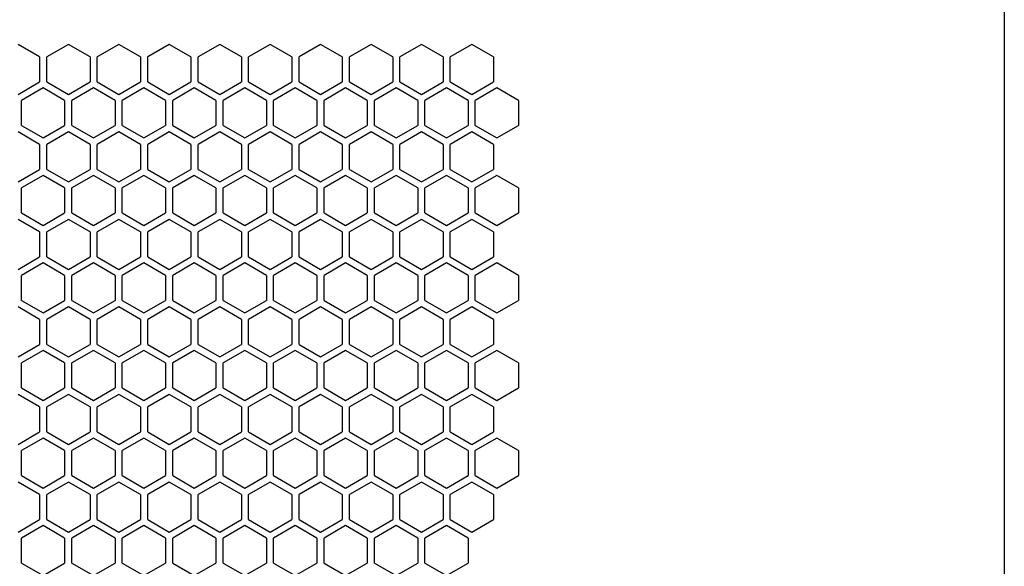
# Model space of a CAD drawing. Header units: millimetres. Extents: x 227 to 1212, y 165 to 1835.
# Tile 11 of 13: x 991 to 1212, y 794 to 917. Entities that reach past the tile are written whole.
import ezdxf

# ---------------------------------------------------------------- set-up
doc = ezdxf.new("R2010")
doc.units = ezdxf.units.MM
doc.header["$LTSCALE"] = 130.397512
doc.layers.add('00_COMPONENTS_6', color=7, linetype='CONTINUOUS')

msp = doc.modelspace()

# ---------------------------------------------------------------- linework, layer by layer
at = {"layer": '00_COMPONENTS_6', "color": 7, "linetype": 'Continuous'}
for p, q in [((1211.72, 1819.84), (1211.72, 562.84)), ((995.62, 908.32), (990.77, 911.12)), ((1002.07, 911.12), (997.22, 908.32)), ((1006.92, 908.32), (1002.07, 911.12)), ((1013.37, 911.12), (1008.52, 908.32)), ((1018.22, 908.32), (1013.37, 911.12)), ((1024.67, 911.12), (1019.82, 908.32)), ((1029.52, 908.32), (1024.67, 911.12)), ((1035.97, 911.12), (1031.12, 908.32)), ((1040.82, 908.32), (1035.97, 911.12)), ((1047.27, 911.12), (1042.42, 908.32)), ((1052.12, 908.32), (1047.27, 911.12)), ((1058.57, 911.12), (1053.72, 908.32)), ((1063.42, 908.32), (1058.57, 911.12)), ((1069.87, 911.12), (1065.02, 908.32)), ((1074.72, 908.32), (1069.87, 911.12)), ((1081.17, 911.12), (1076.32, 908.32)), ((1086.02, 908.32), (1081.17, 911.12)), ((1092.47, 911.12), (1087.62, 908.32)), ((1097.32, 908.32), (1092.47, 911.12)), ((995.62, 908.32), (995.62, 902.72)), ((997.22, 902.72), (997.22, 908.32)), ((1006.92, 908.32), (1006.92, 902.72)), ((1008.52, 902.72), (1008.52, 908.32)), ((1018.22, 908.32), (1018.22, 902.72)), ((1019.82, 902.72), (1019.82, 908.32)), ((1029.52, 908.32), (1029.52, 902.72)), ((1031.12, 902.72), (1031.12, 908.32)), ((1040.82, 908.32), (1040.82, 902.72)), ((1042.42, 902.72), (1042.42, 908.32)), ((1052.12, 908.32), (1052.12, 902.72)), ((1053.72, 902.72), (1053.72, 908.32)), ((1063.42, 908.32), (1063.42, 902.72)), ((1065.02, 902.72), (1065.02, 908.32)), ((1074.72, 908.32), (1074.72, 902.72)), ((1076.32, 902.72), (1076.32, 908.32)), ((1086.02, 908.32), (1086.02, 902.72)), ((1087.62, 902.72), (1087.62, 908.32)), ((1097.32, 908.32), (1097.32, 902.72)), ((990.77, 899.92), (995.62, 902.72)), ((997.22, 902.72), (1002.07, 899.92)), ((1002.07, 899.92), (1006.92, 902.72)), ((1008.52, 902.72), (1013.37, 899.92)), ((1013.37, 899.92), (1018.22, 902.72)), ((1019.82, 902.72), (1024.67, 899.92)), ((1024.67, 899.92), (1029.52, 902.72)), ((1031.12, 902.72), (1035.97, 899.92)), ((1035.97, 899.92), (1040.82, 902.72)), ((1042.42, 902.72), (1047.27, 899.92)), ((1047.27, 899.92), (1052.12, 902.72)), ((1053.72, 902.72), (1058.57, 899.92)), ((1058.57, 899.92), (1063.42, 902.72)), ((1065.02, 902.72), (1069.87, 899.92)), ((1069.87, 899.92), (1074.72, 902.72)), ((1076.32, 902.72), (1081.17, 899.92)), ((1081.17, 899.92), (1086.02, 902.72)), ((1087.62, 902.72), (1092.47, 899.92)), ((1092.47, 899.92), (1097.32, 902.72)), ((996.37, 901.37), (991.52, 898.57)), ((1001.22, 898.57), (996.37, 901.37)), ((1007.67, 901.37), (1002.82, 898.57)), ((1012.52, 898.57), (1007.67, 901.37)), ((1018.97, 901.37), (1014.12, 898.57)), ((1023.82, 898.57), (1018.97, 901.37)), ((1030.27, 901.37), (1025.42, 898.57)), ((1035.12, 898.57), (1030.27, 901.37)), ((1041.57, 901.37), (1036.72, 898.57)), ((1046.42, 898.57), (1041.57, 901.37)), ((1052.87, 901.37), (1048.02, 898.57)), ((1057.72, 898.57), (1052.87, 901.37)), ((1064.17, 901.37), (1059.32, 898.57)), ((1069.02, 898.57), (1064.17, 901.37)), ((1075.47, 901.37), (1070.62, 898.57)), ((1080.32, 898.57), (1075.47, 901.37)), ((1086.77, 901.37), (1081.92, 898.57)), ((1091.62, 898.57), (1086.77, 901.37)), ((1098.07, 901.37), (1093.22, 898.57)), ((1102.92, 898.57), (1098.07, 901.37)), ((991.52, 892.97), (991.52, 898.57)), ((1001.22, 898.57), (1001.22, 892.97)), ((1002.82, 892.97), (1002.82, 898.57)), ((1012.52, 898.57), (1012.52, 892.97)), ((1014.12, 892.97), (1014.12, 898.57)), ((1023.82, 898.57), (1023.82, 892.97)), ((1025.42, 892.97), (1025.42, 898.57)), ((1035.12, 898.57), (1035.12, 892.97)), ((1036.72, 892.97), (1036.72, 898.57)), ((1046.42, 898.57), (1046.42, 892.97)), ((1048.02, 892.97), (1048.02, 898.57)), ((1057.72, 898.57), (1057.72, 892.97)), ((1059.32, 892.97), (1059.32, 898.57)), ((1069.02, 898.57), (1069.02, 892.97)), ((1070.62, 892.97), (1070.62, 898.57)), ((1080.32, 898.57), (1080.32, 892.97)), ((1081.92, 892.97), (1081.92, 898.57)), ((1091.62, 898.57), (1091.62, 892.97)), ((1093.22, 892.97), (1093.22, 898.57)), ((1102.92, 898.57), (1102.92, 892.97)), ((995.62, 888.72), (990.77, 891.52)), ((991.52, 892.97), (996.37, 890.17)), ((996.37, 890.17), (1001.22, 892.97)), ((1002.07, 891.52), (997.22, 888.72)), ((1006.92, 888.72), (1002.07, 891.52)), ((1002.82, 892.97), (1007.67, 890.17)), ((1007.67, 890.17), (1012.52, 892.97)), ((1013.37, 891.52), (1008.52, 888.72)), ((1018.22, 888.72), (1013.37, 891.52)), ((1014.12, 892.97), (1018.97, 890.17)), ((1018.97, 890.17), (1023.82, 892.97)), ((1024.67, 891.52), (1019.82, 888.72)), ((1029.52, 888.72), (1024.67, 891.52)), ((1025.42, 892.97), (1030.27, 890.17)), ((1030.27, 890.17), (1035.12, 892.97)), ((1035.97, 891.52), (1031.12, 888.72)), ((1040.82, 888.72), (1035.97, 891.52)), ((1036.72, 892.97), (1041.57, 890.17)), ((1041.57, 890.17), (1046.42, 892.97)), ((1047.27, 891.52), (1042.42, 888.72)), ((1052.12, 888.72), (1047.27, 891.52)), ((1048.02, 892.97), (1052.87, 890.17)), ((1052.87, 890.17), (1057.72, 892.97)), ((1058.57, 891.52), (1053.72, 888.72)), ((1063.42, 888.72), (1058.57, 891.52)), ((1059.32, 892.97), (1064.17, 890.17)), ((1064.17, 890.17), (1069.02, 892.97)), ((1069.87, 891.52), (1065.02, 888.72)), ((1074.72, 888.72), (1069.87, 891.52)), ((1070.62, 892.97), (1075.47, 890.17)), ((1075.47, 890.17), (1080.32, 892.97)), ((1081.17, 891.52), (1076.32, 888.72)), ((1086.02, 888.72), (1081.17, 891.52)), ((1081.92, 892.97), (1086.77, 890.17)), ((1086.77, 890.17), (1091.62, 892.97)), ((1092.47, 891.52), (1087.62, 888.72)), ((1097.32, 888.72), (1092.47, 891.52)), ((1093.22, 892.97), (1098.07, 890.17)), ((1098.07, 890.17), (1102.92, 892.97)), ((995.62, 888.72), (995.62, 883.12)), ((997.22, 883.12), (997.22, 888.72)), ((1006.92, 888.72), (1006.92, 883.12)), ((1008.52, 883.12), (1008.52, 888.72)), ((1018.22, 888.72), (1018.22, 883.12)), ((1019.82, 883.12), (1019.82, 888.72)), ((1029.52, 888.72), (1029.52, 883.12)), ((1031.12, 883.12), (1031.12, 888.72)), ((1040.82, 888.72), (1040.82, 883.12)), ((1042.42, 883.12), (1042.42, 888.72)), ((1052.12, 888.72), (1052.12, 883.12)), ((1053.72, 883.12), (1053.72, 888.72)), ((1063.42, 888.72), (1063.42, 883.12)), ((1065.02, 883.12), (1065.02, 888.72)), ((1074.72, 888.72), (1074.72, 883.12)), ((1076.32, 883.12), (1076.32, 888.72)), ((1086.02, 888.72), (1086.02, 883.12)), ((1087.62, 883.12), (1087.62, 888.72)), ((1097.32, 888.72), (1097.32, 883.12)), ((990.77, 880.32), (995.62, 883.12)), ((997.22, 883.12), (1002.07, 880.32)), ((1002.07, 880.32), (1006.92, 883.12)), ((1008.52, 883.12), (1013.37, 880.32)), ((1013.37, 880.32), (1018.22, 883.12)), ((1019.82, 883.12), (1024.67, 880.32)), ((1024.67, 880.32), (1029.52, 883.12)), ((1031.12, 883.12), (1035.97, 880.32)), ((1035.97, 880.32), (1040.82, 883.12)), ((1042.42, 883.12), (1047.27, 880.32)), ((1047.27, 880.32), (1052.12, 883.12)), ((1053.72, 883.12), (1058.57, 880.32)), ((1058.57, 880.32), (1063.42, 883.12)), ((1065.02, 883.12), (1069.87, 880.32)), ((1069.87, 880.32), (1074.72, 883.12)), ((1076.32, 883.12), (1081.17, 880.32)), ((1081.17, 880.32), (1086.02, 883.12)), ((1087.62, 883.12), (1092.47, 880.32)), ((1092.47, 880.32), (1097.32, 883.12)), ((996.37, 881.77), (991.52, 878.97)), ((1001.22, 878.97), (996.37, 881.77)), ((1007.67, 881.77), (1002.82, 878.97)), ((1012.52, 878.97), (1007.67, 881.77)), ((1018.97, 881.77), (1014.12, 878.97)), ((1023.82, 878.97), (1018.97, 881.77)), ((1030.27, 881.77), (1025.42, 878.97)), ((1035.12, 878.97), (1030.27, 881.77)), ((1041.57, 881.77), (1036.72, 878.97)), ((1046.42, 878.97), (1041.57, 881.77)), ((1052.87, 881.77), (1048.02, 878.97)), ((1057.72, 878.97), (1052.87, 881.77)), ((1064.17, 881.77), (1059.32, 878.97)), ((1069.02, 878.97), (1064.17, 881.77)), ((1075.47, 881.77), (1070.62, 878.97)), ((1080.32, 878.97), (1075.47, 881.77)), ((1086.77, 881.77), (1081.92, 878.97)), ((1091.62, 878.97), (1086.77, 881.77)), ((1098.07, 881.77), (1093.22, 878.97)), ((1102.92, 878.97), (1098.07, 881.77)), ((991.52, 873.37), (991.52, 878.97)), ((1001.22, 878.97), (1001.22, 873.37)), ((1002.82, 873.37), (1002.82, 878.97)), ((1012.52, 878.97), (1012.52, 873.37)), ((1014.12, 873.37), (1014.12, 878.97)), ((1023.82, 878.97), (1023.82, 873.37)), ((1025.42, 873.37), (1025.42, 878.97)), ((1035.12, 878.97), (1035.12, 873.37)), ((1036.72, 873.37), (1036.72, 878.97)), ((1046.42, 878.97), (1046.42, 873.37)), ((1048.02, 873.37), (1048.02, 878.97)), ((1057.72, 878.97), (1057.72, 873.37)), ((1059.32, 873.37), (1059.32, 878.97)), ((1069.02, 878.97), (1069.02, 873.37)), ((1070.62, 873.37), (1070.62, 878.97)), ((1080.32, 878.97), (1080.32, 873.37)), ((1081.92, 873.37), (1081.92, 878.97)), ((1091.62, 878.97), (1091.62, 873.37)), ((1093.22, 873.37), (1093.22, 878.97)), ((1102.92, 878.97), (1102.92, 873.37)), ((995.62, 869.12), (990.77, 871.92)), ((991.52, 873.37), (996.37, 870.57)), ((996.37, 870.57), (1001.22, 873.37)), ((1002.07, 871.92), (997.22, 869.12)), ((1006.92, 869.12), (1002.07, 871.92)), ((1002.82, 873.37), (1007.67, 870.57)), ((1007.67, 870.57), (1012.52, 873.37)), ((1013.37, 871.92), (1008.52, 869.12)), ((1018.22, 869.12), (1013.37, 871.92)), ((1014.12, 873.37), (1018.97, 870.57)), ((1018.97, 870.57), (1023.82, 873.37)), ((1024.67, 871.92), (1019.82, 869.12)), ((1029.52, 869.12), (1024.67, 871.92)), ((1025.42, 873.37), (1030.27, 870.57)), ((1030.27, 870.57), (1035.12, 873.37)), ((1035.97, 871.92), (1031.12, 869.12)), ((1040.82, 869.12), (1035.97, 871.92)), ((1036.72, 873.37), (1041.57, 870.57)), ((1041.57, 870.57), (1046.42, 873.37)), ((1047.27, 871.92), (1042.42, 869.12)), ((1052.12, 869.12), (1047.27, 871.92)), ((1048.02, 873.37), (1052.87, 870.57)), ((1052.87, 870.57), (1057.72, 873.37)), ((1058.57, 871.92), (1053.72, 869.12)), ((1063.42, 869.12), (1058.57, 871.92)), ((1059.32, 873.37), (1064.17, 870.57)), ((1064.17, 870.57), (1069.02, 873.37)), ((1069.87, 871.92), (1065.02, 869.12)), ((1074.72, 869.12), (1069.87, 871.92)), ((1070.62, 873.37), (1075.47, 870.57)), ((1075.47, 870.57), (1080.32, 873.37)), ((1081.17, 871.92), (1076.32, 869.12)), ((1086.02, 869.12), (1081.17, 871.92)), ((1081.92, 873.37), (1086.77, 870.57)), ((1086.77, 870.57), (1091.62, 873.37)), ((1092.47, 871.92), (1087.62, 869.12)), ((1097.32, 869.12), (1092.47, 871.92)), ((1093.22, 873.37), (1098.07, 870.57)), ((1098.07, 870.57), (1102.92, 873.37)), ((995.62, 869.12), (995.62, 863.52)), ((997.22, 863.52), (997.22, 869.12)), ((1006.92, 869.12), (1006.92, 863.52)), ((1008.52, 863.52), (1008.52, 869.12)), ((1018.22, 869.12), (1018.22, 863.52)), ((1019.82, 863.52), (1019.82, 869.12)), ((1029.52, 869.12), (1029.52, 863.52)), ((1031.12, 863.52), (1031.12, 869.12)), ((1040.82, 869.12), (1040.82, 863.52)), ((1042.42, 863.52), (1042.42, 869.12)), ((1052.12, 869.12), (1052.12, 863.52)), ((1053.72, 863.52), (1053.72, 869.12)), ((1063.42, 869.12), (1063.42, 863.52)), ((1065.02, 863.52), (1065.02, 869.12)), ((1074.72, 869.12), (1074.72, 863.52)), ((1076.32, 863.52), (1076.32, 869.12)), ((1086.02, 869.12), (1086.02, 863.52)), ((1087.62, 863.52), (1087.62, 869.12)), ((1097.32, 869.12), (1097.32, 863.52)), ((990.77, 860.72), (995.62, 863.52)), ((997.22, 863.52), (1002.07, 860.72)), ((1002.07, 860.72), (1006.92, 863.52)), ((1008.52, 863.52), (1013.37, 860.72)), ((1013.37, 860.72), (1018.22, 863.52)), ((1019.82, 863.52), (1024.67, 860.72)), ((1024.67, 860.72), (1029.52, 863.52)), ((1031.12, 863.52), (1035.97, 860.72)), ((1035.97, 860.72), (1040.82, 863.52)), ((1042.42, 863.52), (1047.27, 860.72)), ((1047.27, 860.72), (1052.12, 863.52)), ((1053.72, 863.52), (1058.57, 860.72)), ((1058.57, 860.72), (1063.42, 863.52)), ((1065.02, 863.52), (1069.87, 860.72)), ((1069.87, 860.72), (1074.72, 863.52)), ((1076.32, 863.52), (1081.17, 860.72)), ((1081.17, 860.72), (1086.02, 863.52)), ((1087.62, 863.52), (1092.47, 860.72)), ((1092.47, 860.72), (1097.32, 863.52)), ((996.37, 862.17), (991.52, 859.37)), ((1001.22, 859.37), (996.37, 862.17)), ((1007.67, 862.17), (1002.82, 859.37)), ((1012.52, 859.37), (1007.67, 862.17)), ((1018.97, 862.17), (1014.12, 859.37)), ((1023.82, 859.37), (1018.97, 862.17)), ((1030.27, 862.17), (1025.42, 859.37)), ((1035.12, 859.37), (1030.27, 862.17)), ((1041.57, 862.17), (1036.72, 859.37)), ((1046.42, 859.37), (1041.57, 862.17)), ((1052.87, 862.17), (1048.02, 859.37)), ((1057.72, 859.37), (1052.87, 862.17)), ((1064.17, 862.17), (1059.32, 859.37)), ((1069.02, 859.37), (1064.17, 862.17)), ((1075.47, 862.17), (1070.62, 859.37)), ((1080.32, 859.37), (1075.47, 862.17)), ((1086.77, 862.17), (1081.92, 859.37)), ((1091.62, 859.37), (1086.77, 862.17)), ((1098.07, 862.17), (1093.22, 859.37)), ((1102.92, 859.37), (1098.07, 862.17)), ((991.52, 853.77), (991.52, 859.37)), ((1001.22, 859.37), (1001.22, 853.77)), ((1002.82, 853.77), (1002.82, 859.37)), ((1012.52, 859.37), (1012.52, 853.77)), ((1014.12, 853.77), (1014.12, 859.37)), ((1023.82, 859.37), (1023.82, 853.77)), ((1025.42, 853.77), (1025.42, 859.37)), ((1035.12, 859.37), (1035.12, 853.77)), ((1036.72, 853.77), (1036.72, 859.37)), ((1046.42, 859.37), (1046.42, 853.77)), ((1048.02, 853.77), (1048.02, 859.37)), ((1057.72, 859.37), (1057.72, 853.77)), ((1059.32, 853.77), (1059.32, 859.37)), ((1069.02, 859.37), (1069.02, 853.77)), ((1070.62, 853.77), (1070.62, 859.37)), ((1080.32, 859.37), (1080.32, 853.77)), ((1081.92, 853.77), (1081.92, 859.37)), ((1091.62, 859.37), (1091.62, 853.77)), ((1093.22, 853.77), (1093.22, 859.37)), ((1102.92, 859.37), (1102.92, 853.77)), ((991.52, 853.77), (996.37, 850.97)), ((996.37, 850.97), (1001.22, 853.77)), ((1002.82, 853.77), (1007.67, 850.97)), ((1007.67, 850.97), (1012.52, 853.77)), ((1014.12, 853.77), (1018.97, 850.97)), ((1018.97, 850.97), (1023.82, 853.77)), ((1025.42, 853.77), (1030.27, 850.97)), ((1030.27, 850.97), (1035.12, 853.77)), ((1036.72, 853.77), (1041.57, 850.97)), ((1041.57, 850.97), (1046.42, 853.77)), ((1048.02, 853.77), (1052.87, 850.97)), ((1052.87, 850.97), (1057.72, 853.77)), ((1059.32, 853.77), (1064.17, 850.97)), ((1064.17, 850.97), (1069.02, 853.77)), ((1070.62, 853.77), (1075.47, 850.97)), ((1075.47, 850.97), (1080.32, 853.77)), ((1081.92, 853.77), (1086.77, 850.97)), ((1086.77, 850.97), (1091.62, 853.77)), ((1093.22, 853.77), (1098.07, 850.97)), ((1098.07, 850.97), (1102.92, 853.77)), ((995.62, 849.52), (990.77, 852.32)), ((1002.07, 852.32), (997.22, 849.52)), ((1006.92, 849.52), (1002.07, 852.32)), ((1013.37, 852.32), (1008.52, 849.52)), ((1018.22, 849.52), (1013.37, 852.32)), ((1024.67, 852.32), (1019.82, 849.52)), ((1029.52, 849.52), (1024.67, 852.32)), ((1035.97, 852.32), (1031.12, 849.52)), ((1040.82, 849.52), (1035.97, 852.32)), ((1047.27, 852.32), (1042.42, 849.52)), ((1052.12, 849.52), (1047.27, 852.32)), ((1058.57, 852.32), (1053.72, 849.52)), ((1063.42, 849.52), (1058.57, 852.32)), ((1069.87, 852.32), (1065.02, 849.52)), ((1074.72, 849.52), (1069.87, 852.32)), ((1081.17, 852.32), (1076.32, 849.52)), ((1086.02, 849.52), (1081.17, 852.32)), ((1092.47, 852.32), (1087.62, 849.52)), ((1097.32, 849.52), (1092.47, 852.32)), ((995.62, 849.52), (995.62, 843.92)), ((997.22, 843.92), (997.22, 849.52)), ((1006.92, 849.52), (1006.92, 843.92)), ((1008.52, 843.92), (1008.52, 849.52)), ((1018.22, 849.52), (1018.22, 843.92)), ((1019.82, 843.92), (1019.82, 849.52)), ((1029.52, 849.52), (1029.52, 843.92)), ((1031.12, 843.92), (1031.12, 849.52)), ((1040.82, 849.52), (1040.82, 843.92)), ((1042.42, 843.92), (1042.42, 849.52)), ((1052.12, 849.52), (1052.12, 843.92)), ((1053.72, 843.92), (1053.72, 849.52)), ((1063.42, 849.52), (1063.42, 843.92)), ((1065.02, 843.92), (1065.02, 849.52)), ((1074.72, 849.52), (1074.72, 843.92)), ((1076.32, 843.92), (1076.32, 849.52)), ((1086.02, 849.52), (1086.02, 843.92)), ((1087.62, 843.92), (1087.62, 849.52)), ((1097.32, 849.52), (1097.32, 843.92)), ((990.77, 841.12), (995.62, 843.92)), ((997.22, 843.92), (1002.07, 841.12)), ((1002.07, 841.12), (1006.92, 843.92)), ((1008.52, 843.92), (1013.37, 841.12)), ((1013.37, 841.12), (1018.22, 843.92)), ((1019.82, 843.92), (1024.67, 841.12)), ((1024.67, 841.12), (1029.52, 843.92)), ((1031.12, 843.92), (1035.97, 841.12)), ((1035.97, 841.12), (1040.82, 843.92)), ((1042.42, 843.92), (1047.27, 841.12)), ((1047.27, 841.12), (1052.12, 843.92)), ((1053.72, 843.92), (1058.57, 841.12)), ((1058.57, 841.12), (1063.42, 843.92)), ((1065.02, 843.92), (1069.87, 841.12)), ((1069.87, 841.12), (1074.72, 843.92)), ((1076.32, 843.92), (1081.17, 841.12)), ((1081.17, 841.12), (1086.02, 843.92)), ((1087.62, 843.92), (1092.47, 841.12)), ((1092.47, 841.12), (1097.32, 843.92)), ((996.37, 842.57), (991.52, 839.77)), ((1001.22, 839.77), (996.37, 842.57)), ((1007.67, 842.57), (1002.82, 839.77)), ((1012.52, 839.77), (1007.67, 842.57)), ((1018.97, 842.57), (1014.12, 839.77)), ((1023.82, 839.77), (1018.97, 842.57)), ((1030.27, 842.57), (1025.42, 839.77)), ((1035.12, 839.77), (1030.27, 842.57)), ((1041.57, 842.57), (1036.72, 839.77)), ((1046.42, 839.77), (1041.57, 842.57)), ((1052.87, 842.57), (1048.02, 839.77)), ((1057.72, 839.77), (1052.87, 842.57)), ((1064.17, 842.57), (1059.32, 839.77)), ((1069.02, 839.77), (1064.17, 842.57)), ((1075.47, 842.57), (1070.62, 839.77)), ((1080.32, 839.77), (1075.47, 842.57)), ((1086.77, 842.57), (1081.92, 839.77)), ((1091.62, 839.77), (1086.77, 842.57)), ((1098.07, 842.57), (1093.22, 839.77)), ((1102.92, 839.77), (1098.07, 842.57)), ((991.52, 834.17), (991.52, 839.77)), ((1001.22, 839.77), (1001.22, 834.17)), ((1002.82, 834.17), (1002.82, 839.77)), ((1012.52, 839.77), (1012.52, 834.17)), ((1014.12, 834.17), (1014.12, 839.77)), ((1023.82, 839.77), (1023.82, 834.17)), ((1025.42, 834.17), (1025.42, 839.77)), ((1035.12, 839.77), (1035.12, 834.17)), ((1036.72, 834.17), (1036.72, 839.77)), ((1046.42, 839.77), (1046.42, 834.17)), ((1048.02, 834.17), (1048.02, 839.77)), ((1057.72, 839.77), (1057.72, 834.17)), ((1059.32, 834.17), (1059.32, 839.77)), ((1069.02, 839.77), (1069.02, 834.17)), ((1070.62, 834.17), (1070.62, 839.77)), ((1080.32, 839.77), (1080.32, 834.17)), ((1081.92, 834.17), (1081.92, 839.77)), ((1091.62, 839.77), (1091.62, 834.17)), ((1093.22, 834.17), (1093.22, 839.77)), ((1102.92, 839.77), (1102.92, 834.17)), ((991.52, 834.17), (996.37, 831.37)), ((996.37, 831.37), (1001.22, 834.17)), ((1002.82, 834.17), (1007.67, 831.37)), ((1007.67, 831.37), (1012.52, 834.17)), ((1014.12, 834.17), (1018.97, 831.37)), ((1018.97, 831.37), (1023.82, 834.17)), ((1025.42, 834.17), (1030.27, 831.37)), ((1030.27, 831.37), (1035.12, 834.17)), ((1036.72, 834.17), (1041.57, 831.37)), ((1041.57, 831.37), (1046.42, 834.17)), ((1048.02, 834.17), (1052.87, 831.37)), ((1052.87, 831.37), (1057.72, 834.17)), ((1059.32, 834.17), (1064.17, 831.37)), ((1064.17, 831.37), (1069.02, 834.17)), ((1070.62, 834.17), (1075.47, 831.37)), ((1075.47, 831.37), (1080.32, 834.17)), ((1081.92, 834.17), (1086.77, 831.37)), ((1086.77, 831.37), (1091.62, 834.17)), ((1093.22, 834.17), (1098.07, 831.37)), ((1098.07, 831.37), (1102.92, 834.17)), ((995.62, 829.92), (990.77, 832.72)), ((1002.07, 832.72), (997.22, 829.92)), ((1006.92, 829.92), (1002.07, 832.72)), ((1013.37, 832.72), (1008.52, 829.92)), ((1018.22, 829.92), (1013.37, 832.72)), ((1024.67, 832.72), (1019.82, 829.92)), ((1029.52, 829.92), (1024.67, 832.72)), ((1035.97, 832.72), (1031.12, 829.92)), ((1040.82, 829.92), (1035.97, 832.72)), ((1047.27, 832.72), (1042.42, 829.92)), ((1052.12, 829.92), (1047.27, 832.72)), ((1058.57, 832.72), (1053.72, 829.92)), ((1063.42, 829.92), (1058.57, 832.72)), ((1069.87, 832.72), (1065.02, 829.92)), ((1074.72, 829.92), (1069.87, 832.72)), ((1081.17, 832.72), (1076.32, 829.92)), ((1086.02, 829.92), (1081.17, 832.72)), ((1092.47, 832.72), (1087.62, 829.92)), ((1097.32, 829.92), (1092.47, 832.72)), ((995.62, 829.92), (995.62, 824.32)), ((997.22, 824.32), (997.22, 829.92)), ((1006.92, 829.92), (1006.92, 824.32)), ((1008.52, 824.32), (1008.52, 829.92)), ((1018.22, 829.92), (1018.22, 824.32)), ((1019.82, 824.32), (1019.82, 829.92)), ((1029.52, 829.92), (1029.52, 824.32)), ((1031.12, 824.32), (1031.12, 829.92)), ((1040.82, 829.92), (1040.82, 824.32)), ((1042.42, 824.32), (1042.42, 829.92)), ((1052.12, 829.92), (1052.12, 824.32)), ((1053.72, 824.32), (1053.72, 829.92)), ((1063.42, 829.92), (1063.42, 824.32)), ((1065.02, 824.32), (1065.02, 829.92)), ((1074.72, 829.92), (1074.72, 824.32)), ((1076.32, 824.32), (1076.32, 829.92)), ((1086.02, 829.92), (1086.02, 824.32)), ((1087.62, 824.32), (1087.62, 829.92)), ((1097.32, 829.92), (1097.32, 824.32)), ((990.77, 821.52), (995.62, 824.32)), ((996.37, 822.97), (991.52, 820.17)), ((1001.22, 820.17), (996.37, 822.97)), ((997.22, 824.32), (1002.07, 821.52)), ((1002.07, 821.52), (1006.92, 824.32)), ((1007.67, 822.97), (1002.82, 820.17)), ((1012.52, 820.17), (1007.67, 822.97)), ((1008.52, 824.32), (1013.37, 821.52)), ((1013.37, 821.52), (1018.22, 824.32)), ((1018.97, 822.97), (1014.12, 820.17)), ((1023.82, 820.17), (1018.97, 822.97)), ((1019.82, 824.32), (1024.67, 821.52)), ((1024.67, 821.52), (1029.52, 824.32)), ((1030.27, 822.97), (1025.42, 820.17)), ((1035.12, 820.17), (1030.27, 822.97)), ((1031.12, 824.32), (1035.97, 821.52)), ((1035.97, 821.52), (1040.82, 824.32)), ((1041.57, 822.97), (1036.72, 820.17)), ((1046.42, 820.17), (1041.57, 822.97)), ((1042.42, 824.32), (1047.27, 821.52)), ((1047.27, 821.52), (1052.12, 824.32)), ((1052.87, 822.97), (1048.02, 820.17)), ((1057.72, 820.17), (1052.87, 822.97)), ((1053.72, 824.32), (1058.57, 821.52)), ((1058.57, 821.52), (1063.42, 824.32)), ((1064.17, 822.97), (1059.32, 820.17)), ((1069.02, 820.17), (1064.17, 822.97)), ((1065.02, 824.32), (1069.87, 821.52)), ((1069.87, 821.52), (1074.72, 824.32)), ((1075.47, 822.97), (1070.62, 820.17)), ((1080.32, 820.17), (1075.47, 822.97)), ((1076.32, 824.32), (1081.17, 821.52)), ((1081.17, 821.52), (1086.02, 824.32)), ((1086.77, 822.97), (1081.92, 820.17)), ((1091.62, 820.17), (1086.77, 822.97)), ((1087.62, 824.32), (1092.47, 821.52)), ((1092.47, 821.52), (1097.32, 824.32)), ((1098.07, 822.97), (1093.22, 820.17)), ((1102.92, 820.17), (1098.07, 822.97)), ((991.52, 814.57), (991.52, 820.17)), ((1001.22, 820.17), (1001.22, 814.57)), ((1002.82, 814.57), (1002.82, 820.17)), ((1012.52, 820.17), (1012.52, 814.57)), ((1014.12, 814.57), (1014.12, 820.17)), ((1023.82, 820.17), (1023.82, 814.57)), ((1025.42, 814.57), (1025.42, 820.17)), ((1035.12, 820.17), (1035.12, 814.57)), ((1036.72, 814.57), (1036.72, 820.17)), ((1046.42, 820.17), (1046.42, 814.57)), ((1048.02, 814.57), (1048.02, 820.17)), ((1057.72, 820.17), (1057.72, 814.57)), ((1059.32, 814.57), (1059.32, 820.17)), ((1069.02, 820.17), (1069.02, 814.57)), ((1070.62, 814.57), (1070.62, 820.17)), ((1080.32, 820.17), (1080.32, 814.57)), ((1081.92, 814.57), (1081.92, 820.17)), ((1091.62, 820.17), (1091.62, 814.57)), ((1093.22, 814.57), (1093.22, 820.17)), ((1102.92, 820.17), (1102.92, 814.57)), ((991.52, 814.57), (996.37, 811.77)), ((996.37, 811.77), (1001.22, 814.57)), ((1002.82, 814.57), (1007.67, 811.77)), ((1007.67, 811.77), (1012.52, 814.57)), ((1014.12, 814.57), (1018.97, 811.77)), ((1018.97, 811.77), (1023.82, 814.57)), ((1025.42, 814.57), (1030.27, 811.77)), ((1030.27, 811.77), (1035.12, 814.57)), ((1036.72, 814.57), (1041.57, 811.77)), ((1041.57, 811.77), (1046.42, 814.57)), ((1048.02, 814.57), (1052.87, 811.77)), ((1052.87, 811.77), (1057.72, 814.57)), ((1059.32, 814.57), (1064.17, 811.77)), ((1064.17, 811.77), (1069.02, 814.57)), ((1070.62, 814.57), (1075.47, 811.77)), ((1075.47, 811.77), (1080.32, 814.57)), ((1081.92, 814.57), (1086.77, 811.77)), ((1086.77, 811.77), (1091.62, 814.57)), ((1093.22, 814.57), (1098.07, 811.77)), ((1098.07, 811.77), (1102.92, 814.57)), ((995.62, 810.32), (990.77, 813.12)), ((1002.07, 813.12), (997.22, 810.32)), ((1006.92, 810.32), (1002.07, 813.12)), ((1013.37, 813.12), (1008.52, 810.32)), ((1018.22, 810.32), (1013.37, 813.12)), ((1024.67, 813.12), (1019.82, 810.32)), ((1029.52, 810.32), (1024.67, 813.12)), ((1035.97, 813.12), (1031.12, 810.32)), ((1040.82, 810.32), (1035.97, 813.12)), ((1047.27, 813.12), (1042.42, 810.32)), ((1052.12, 810.32), (1047.27, 813.12)), ((1058.57, 813.12), (1053.72, 810.32)), ((1063.42, 810.32), (1058.57, 813.12)), ((1069.87, 813.12), (1065.02, 810.32)), ((1074.72, 810.32), (1069.87, 813.12)), ((1081.17, 813.12), (1076.32, 810.32)), ((1086.02, 810.32), (1081.17, 813.12)), ((1092.47, 813.12), (1087.62, 810.32)), ((1097.32, 810.32), (1092.47, 813.12)), ((995.62, 810.32), (995.62, 804.72)), ((997.22, 804.72), (997.22, 810.32)), ((1006.92, 810.32), (1006.92, 804.72)), ((1008.52, 804.72), (1008.52, 810.32)), ((1018.22, 810.32), (1018.22, 804.72)), ((1019.82, 804.72), (1019.82, 810.32)), ((1029.52, 810.32), (1029.52, 804.72)), ((1031.12, 804.72), (1031.12, 810.32)), ((1040.82, 810.32), (1040.82, 804.72)), ((1042.42, 804.72), (1042.42, 810.32)), ((1052.12, 810.32), (1052.12, 804.72)), ((1053.72, 804.72), (1053.72, 810.32)), ((1063.42, 810.32), (1063.42, 804.72)), ((1065.02, 804.72), (1065.02, 810.32)), ((1074.72, 810.32), (1074.72, 804.72)), ((1076.32, 804.72), (1076.32, 810.32)), ((1086.02, 810.32), (1086.02, 804.72)), ((1087.62, 804.72), (1087.62, 810.32)), ((1097.32, 810.32), (1097.32, 804.72)), ((990.77, 801.92), (995.62, 804.72)), ((996.37, 803.37), (991.52, 800.57)), ((1001.22, 800.57), (996.37, 803.37)), ((997.22, 804.72), (1002.07, 801.92)), ((1002.07, 801.92), (1006.92, 804.72)), ((1007.67, 803.37), (1002.82, 800.57)), ((1012.52, 800.57), (1007.67, 803.37)), ((1008.52, 804.72), (1013.37, 801.92)), ((1013.37, 801.92), (1018.22, 804.72)), ((1018.97, 803.37), (1014.12, 800.57)), ((1023.82, 800.57), (1018.97, 803.37)), ((1019.82, 804.72), (1024.67, 801.92)), ((1024.67, 801.92), (1029.52, 804.72)), ((1030.27, 803.37), (1025.42, 800.57)), ((1035.12, 800.57), (1030.27, 803.37)), ((1031.12, 804.72), (1035.97, 801.92)), ((1035.97, 801.92), (1040.82, 804.72)), ((1041.57, 803.37), (1036.72, 800.57)), ((1046.42, 800.57), (1041.57, 803.37)), ((1042.42, 804.72), (1047.27, 801.92)), ((1047.27, 801.92), (1052.12, 804.72)), ((1052.87, 803.37), (1048.02, 800.57)), ((1057.72, 800.57), (1052.87, 803.37)), ((1053.72, 804.72), (1058.57, 801.92)), ((1058.57, 801.92), (1063.42, 804.72)), ((1064.17, 803.37), (1059.32, 800.57)), ((1069.02, 800.57), (1064.17, 803.37)), ((1065.02, 804.72), (1069.87, 801.92)), ((1069.87, 801.92), (1074.72, 804.72)), ((1075.47, 803.37), (1070.62, 800.57)), ((1080.32, 800.57), (1075.47, 803.37)), ((1076.32, 804.72), (1081.17, 801.92)), ((1081.17, 801.92), (1086.02, 804.72)), ((1086.77, 803.37), (1081.92, 800.57)), ((1091.62, 800.57), (1086.77, 803.37)), ((1087.62, 804.72), (1092.47, 801.92)), ((1092.47, 801.92), (1097.32, 804.72)), ((991.52, 794.97), (991.52, 800.57)), ((1001.22, 800.57), (1001.22, 794.97)), ((1002.82, 794.97), (1002.82, 800.57)), ((1012.52, 800.57), (1012.52, 794.97)), ((1014.12, 794.97), (1014.12, 800.57)), ((1023.82, 800.57), (1023.82, 794.97)), ((1025.42, 794.97), (1025.42, 800.57)), ((1035.12, 800.57), (1035.12, 794.97)), ((1036.72, 794.97), (1036.72, 800.57)), ((1046.42, 800.57), (1046.42, 794.97)), ((1048.02, 794.97), (1048.02, 800.57)), ((1057.72, 800.57), (1057.72, 794.97)), ((1059.32, 794.97), (1059.32, 800.57)), ((1069.02, 800.57), (1069.02, 794.97)), ((1070.62, 794.97), (1070.62, 800.57)), ((1080.32, 800.57), (1080.32, 794.97)), ((1081.92, 794.97), (1081.92, 800.57)), ((1091.62, 800.57), (1091.62, 794.97)), ((991.52, 794.97), (996.37, 792.17)), ((996.37, 792.17), (1001.22, 794.97)), ((1002.82, 794.97), (1007.67, 792.17)), ((1007.67, 792.17), (1012.52, 794.97)), ((1014.12, 794.97), (1018.97, 792.17)), ((1018.97, 792.17), (1023.82, 794.97)), ((1025.42, 794.97), (1030.27, 792.17)), ((1030.27, 792.17), (1035.12, 794.97)), ((1036.72, 794.97), (1041.57, 792.17)), ((1041.57, 792.17), (1046.42, 794.97)), ((1048.02, 794.97), (1052.87, 792.17)), ((1052.87, 792.17), (1057.72, 794.97)), ((1059.32, 794.97), (1064.17, 792.17)), ((1064.17, 792.17), (1069.02, 794.97)), ((1070.62, 794.97), (1075.47, 792.17)), ((1075.47, 792.17), (1080.32, 794.97)), ((1081.92, 794.97), (1086.77, 792.17)), ((1086.77, 792.17), (1091.62, 794.97))]:
    msp.add_line(p, q, dxfattribs=at)

doc.saveas('drawing.dxf')
